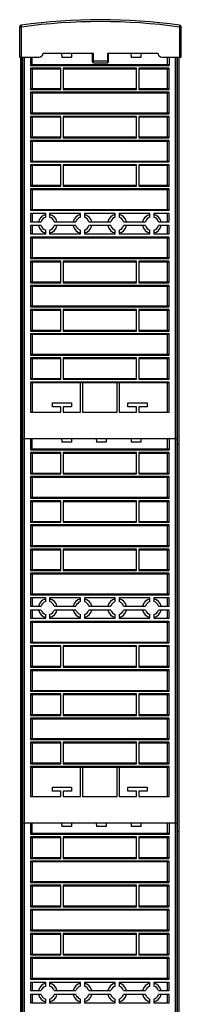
# Model space of a CAD drawing. Header units: millimetres. Extents: x 381 to 465, y 79 to 1097.
# Tile 2 of 2: x 381 to 465, y 588 to 1097. Entities that reach past the tile are written whole.
import ezdxf

# ---------------------------------------------------------------- set-up
doc = ezdxf.new("R2010")
doc.units = ezdxf.units.MM
doc.header["$LTSCALE"] = 76.950113
doc.layers.get('0').update_dxf_attribs({"linetype": 'CONTINUOUS'})

msp = doc.modelspace()

# ---------------------------------------------------------------- linework, layer by layer
at = {"color": 7}
for p, q in [((381.22, 1093.62), (381.22, 1078.07)), ((381.22, 1093.62), (382.22, 1093.62)), ((382.22, 1093.62), (382.09, 1094.61)), ((382.22, 1078.07), (382.22, 1093.62)), ((464.16, 1094.61), (464.02, 1093.62)), ((464.02, 1093.62), (464.02, 1078.07)), ((464.02, 1093.62), (465.02, 1093.62)), ((465.02, 1078.07), (465.02, 1093.62)), ((381.22, 1078.07), (391.32, 1078.07)), ((381.77, 276.07), (381.77, 1078.07)), ((382.47, 276.07), (382.47, 1078.07)), ((382.67, 1078.07), (382.67, 98.07)), ((383.67, 98.07), (383.67, 1078.07)), ((386.87, 1078.07), (386.87, 1073.74)), ((387.67, 1074.04), (387.67, 1078.07)), ((393.32, 1080.07), (419.42, 1080.07)), ((402.93, 1080.07), (403, 1077.76)), ((408.09, 1077.76), (403, 1077.76)), ((408.09, 1080.07), (408.09, 1077.76)), ((418.92, 1075.57), (418.92, 1080.07)), ((427.32, 1075.92), (418.92, 1075.92)), ((419.42, 1075.07), (419.42, 1080.07)), ((426.82, 1080.07), (426.82, 1075.07)), ((426.82, 1080.07), (452.92, 1080.07)), ((427.32, 1075.57), (427.32, 1080.07)), ((438.93, 1080.07), (439, 1077.76)), ((444.09, 1077.76), (439, 1077.76)), ((444.09, 1080.07), (444.09, 1077.76)), ((454.92, 1078.07), (465.02, 1078.07)), ((457.87, 1074.04), (457.87, 1078.07)), ((458.67, 1078.07), (458.67, 1073.74)), ((461.87, 1078.07), (461.87, 98.07)), ((462.87, 98.07), (462.87, 1078.07)), ((462.99, 276.07), (462.99, 1078.07)), ((463.69, 1078.07), (463.69, 276.07)), ((386.87, 1073.74), (458.67, 1073.74)), ((386.87, 1072.34), (386.87, 1061.24)), ((402.57, 1072.34), (386.87, 1072.34)), ((458.62, 1074.04), (386.93, 1074.04)), ((386.93, 1072.04), (402.57, 1072.04)), ((387.67, 1072.04), (387.67, 1061.54)), ((402.57, 1061.24), (402.57, 1072.34)), ((403.77, 1072.34), (403.77, 1061.24)), ((441.77, 1072.34), (403.77, 1072.34)), ((403.77, 1072.04), (441.77, 1072.04)), ((419.42, 1075.07), (426.82, 1075.07)), ((441.77, 1061.24), (441.77, 1072.34)), ((442.97, 1072.34), (442.97, 1061.24)), ((458.67, 1072.34), (442.97, 1072.34)), ((442.97, 1072.04), (458.62, 1072.04)), ((457.87, 1061.54), (457.87, 1072.04)), ((458.67, 1061.24), (458.67, 1072.34)), ((382.67, 1069.17), (382.47, 1069.17)), ((462.99, 1069.17), (462.87, 1069.17)), ((386.87, 1061.24), (402.57, 1061.24)), ((402.57, 1061.54), (386.93, 1061.54)), ((441.77, 1061.54), (403.77, 1061.54)), ((403.77, 1061.24), (441.77, 1061.24)), ((458.62, 1061.54), (442.97, 1061.54)), ((442.97, 1061.24), (458.67, 1061.24)), ((386.87, 1059.84), (386.87, 1048.74)), ((458.67, 1059.84), (386.87, 1059.84)), ((386.93, 1059.54), (458.62, 1059.54)), ((387.67, 1059.54), (387.67, 1049.04)), ((457.87, 1049.04), (457.87, 1059.54)), ((458.67, 1048.74), (458.67, 1059.84)), ((382.47, 1054.17), (382.67, 1054.17)), ((462.87, 1054.17), (462.99, 1054.17)), ((386.87, 1048.74), (458.67, 1048.74)), ((386.87, 1047.34), (386.87, 1036.24)), ((402.57, 1047.34), (386.87, 1047.34)), ((458.62, 1049.04), (386.93, 1049.04)), ((386.93, 1047.04), (402.57, 1047.04)), ((387.67, 1047.04), (387.67, 1036.54)), ((402.57, 1036.24), (402.57, 1047.34)), ((403.77, 1047.34), (403.77, 1036.24)), ((441.77, 1047.34), (403.77, 1047.34)), ((403.77, 1047.04), (441.77, 1047.04)), ((441.77, 1036.24), (441.77, 1047.34)), ((442.97, 1047.34), (442.97, 1036.24)), ((458.67, 1047.34), (442.97, 1047.34)), ((442.97, 1047.04), (458.62, 1047.04)), ((457.87, 1036.54), (457.87, 1047.04)), ((458.67, 1036.24), (458.67, 1047.34)), ((386.87, 1036.24), (402.57, 1036.24)), ((386.87, 1034.84), (386.87, 1023.74)), ((458.67, 1034.84), (386.87, 1034.84)), ((402.57, 1036.54), (386.93, 1036.54)), ((441.77, 1036.54), (403.77, 1036.54)), ((403.77, 1036.24), (441.77, 1036.24)), ((458.62, 1036.54), (442.97, 1036.54)), ((442.97, 1036.24), (458.67, 1036.24)), ((458.67, 1023.74), (458.67, 1034.84)), ((386.93, 1034.54), (458.62, 1034.54)), ((387.67, 1034.54), (387.67, 1024.04)), ((457.87, 1024.04), (457.87, 1034.54)), ((386.87, 1023.74), (458.67, 1023.74)), ((386.87, 1022.34), (386.87, 1011.24)), ((402.57, 1022.34), (386.87, 1022.34)), ((458.62, 1024.04), (386.93, 1024.04)), ((386.93, 1022.04), (402.57, 1022.04)), ((387.67, 1022.04), (387.67, 1011.54)), ((402.57, 1011.24), (402.57, 1022.34)), ((403.77, 1022.34), (403.77, 1011.24)), ((441.77, 1022.34), (403.77, 1022.34)), ((403.77, 1022.04), (441.77, 1022.04)), ((441.77, 1011.24), (441.77, 1022.34)), ((442.97, 1022.34), (442.97, 1011.24)), ((458.67, 1022.34), (442.97, 1022.34)), ((442.97, 1022.04), (458.62, 1022.04)), ((457.87, 1011.54), (457.87, 1022.04)), ((458.67, 1011.24), (458.67, 1022.34)), ((382.67, 1014.97), (382.47, 1014.97)), ((462.99, 1014.97), (462.87, 1014.97)), ((386.87, 1011.24), (402.57, 1011.24)), ((386.87, 1009.84), (386.87, 998.74)), ((458.67, 1009.84), (386.87, 1009.84)), ((402.57, 1011.54), (386.93, 1011.54)), ((386.93, 1009.54), (458.62, 1009.54)), ((387.67, 1009.54), (387.67, 999.04)), ((441.77, 1011.54), (403.77, 1011.54)), ((403.77, 1011.24), (441.77, 1011.24)), ((458.62, 1011.54), (442.97, 1011.54)), ((442.97, 1011.24), (458.67, 1011.24)), ((457.87, 999.04), (457.87, 1009.54)), ((458.67, 998.74), (458.67, 1009.84)), ((382.47, 999.97), (382.67, 999.97)), ((458.62, 999.04), (386.93, 999.04)), ((462.87, 999.97), (462.99, 999.97)), ((386.87, 998.74), (458.67, 998.74)), ((386.87, 997.04), (386.87, 992.79)), ((394.77, 997.04), (386.87, 997.04)), ((387.67, 997.04), (387.67, 992.79)), ((394.77, 995.15), (394.77, 997.04)), ((396.77, 997.04), (396.77, 995.15)), ((412.77, 997.04), (396.77, 997.04)), ((412.77, 995.15), (412.77, 997.04)), ((414.77, 997.04), (414.77, 995.15)), ((430.77, 997.04), (414.77, 997.04)), ((430.77, 995.15), (430.77, 997.04)), ((432.77, 997.04), (432.77, 995.15)), ((448.77, 997.04), (432.77, 997.04)), ((448.77, 995.15), (448.77, 997.04)), ((450.77, 997.04), (450.77, 995.15)), ((458.67, 997.04), (450.77, 997.04)), ((457.87, 992.79), (457.87, 997.04)), ((458.67, 992.79), (458.67, 997.04)), ((386.87, 992.79), (392.42, 992.79)), ((386.87, 990.79), (386.87, 986.54)), ((392.42, 990.79), (386.87, 990.79)), ((387.67, 990.79), (387.67, 986.54)), ((399.13, 992.79), (410.42, 992.79)), ((410.42, 990.79), (399.13, 990.79)), ((417.13, 992.79), (428.42, 992.79)), ((428.42, 990.79), (417.13, 990.79)), ((435.13, 992.79), (446.42, 992.79)), ((446.42, 990.79), (435.13, 990.79)), ((453.13, 992.79), (458.67, 992.79)), ((458.67, 990.79), (453.13, 990.79)), ((457.87, 986.54), (457.87, 990.79)), ((458.67, 986.54), (458.67, 990.79)), ((386.87, 986.54), (394.77, 986.54)), ((386.87, 984.84), (386.87, 973.74)), ((458.67, 984.84), (386.87, 984.84)), ((386.93, 984.54), (458.62, 984.54)), ((387.67, 984.54), (387.67, 974.04)), ((394.77, 986.54), (394.77, 988.44)), ((396.77, 988.44), (396.77, 986.54)), ((396.77, 986.54), (412.77, 986.54)), ((412.77, 986.54), (412.77, 988.44)), ((414.77, 988.44), (414.77, 986.54)), ((414.77, 986.54), (430.77, 986.54)), ((430.77, 986.54), (430.77, 988.44)), ((432.77, 988.44), (432.77, 986.54)), ((432.77, 986.54), (448.77, 986.54)), ((448.77, 986.54), (448.77, 988.44)), ((450.77, 988.44), (450.77, 986.54)), ((450.77, 986.54), (458.67, 986.54)), ((457.87, 974.04), (457.87, 984.54)), ((458.67, 973.74), (458.67, 984.84)), ((386.87, 973.74), (458.67, 973.74)), ((458.62, 974.04), (386.93, 974.04)), ((386.87, 972.34), (386.87, 961.24)), ((402.57, 972.34), (386.87, 972.34)), ((386.93, 972.04), (402.57, 972.04)), ((387.67, 972.04), (387.67, 961.54)), ((402.57, 961.24), (402.57, 972.34)), ((403.77, 972.34), (403.77, 961.24)), ((441.77, 972.34), (403.77, 972.34)), ((403.77, 972.04), (441.77, 972.04)), ((441.77, 961.24), (441.77, 972.34)), ((442.97, 972.34), (442.97, 961.24)), ((458.67, 972.34), (442.97, 972.34)), ((442.97, 972.04), (458.62, 972.04)), ((457.87, 961.54), (457.87, 972.04)), ((458.67, 961.24), (458.67, 972.34)), ((382.67, 960.77), (382.47, 960.77)), ((386.87, 961.24), (402.57, 961.24)), ((386.87, 959.84), (386.87, 948.74)), ((458.67, 959.84), (386.87, 959.84)), ((402.57, 961.54), (386.93, 961.54)), ((386.93, 959.54), (458.62, 959.54)), ((387.67, 959.54), (387.67, 949.04)), ((441.77, 961.54), (403.77, 961.54)), ((403.77, 961.24), (441.77, 961.24)), ((458.62, 961.54), (442.97, 961.54)), ((442.97, 961.24), (458.67, 961.24)), ((457.87, 949.04), (457.87, 959.54)), ((458.67, 948.74), (458.67, 959.84)), ((462.99, 960.77), (462.87, 960.77)), ((386.87, 948.74), (458.67, 948.74)), ((458.62, 949.04), (386.93, 949.04)), ((382.47, 945.77), (382.67, 945.77)), ((386.87, 947.34), (386.87, 936.24)), ((402.57, 947.34), (386.87, 947.34)), ((386.93, 947.04), (402.57, 947.04)), ((387.67, 947.04), (387.67, 936.54)), ((402.57, 936.24), (402.57, 947.34)), ((403.77, 947.34), (403.77, 936.24)), ((441.77, 947.34), (403.77, 947.34)), ((403.77, 947.04), (441.77, 947.04)), ((441.77, 936.24), (441.77, 947.34)), ((442.97, 947.34), (442.97, 936.24)), ((458.67, 947.34), (442.97, 947.34)), ((442.97, 947.04), (458.62, 947.04)), ((457.87, 936.54), (457.87, 947.04)), ((458.67, 936.24), (458.67, 947.34)), ((462.87, 945.77), (462.99, 945.77)), ((386.87, 936.24), (402.57, 936.24)), ((386.87, 934.84), (386.87, 923.74)), ((458.67, 934.84), (386.87, 934.84)), ((402.57, 936.54), (386.93, 936.54)), ((386.93, 934.54), (458.62, 934.54)), ((387.67, 934.54), (387.67, 924.04)), ((441.77, 936.54), (403.77, 936.54)), ((403.77, 936.24), (441.77, 936.24)), ((458.62, 936.54), (442.97, 936.54)), ((442.97, 936.24), (458.67, 936.24)), ((457.87, 924.04), (457.87, 934.54)), ((458.67, 923.74), (458.67, 934.84)), ((386.87, 923.74), (458.67, 923.74)), ((458.62, 924.04), (386.93, 924.04)), ((386.87, 922.34), (386.87, 911.24)), ((402.57, 922.34), (386.87, 922.34)), ((386.93, 922.04), (402.57, 922.04)), ((387.67, 922.04), (387.67, 911.54)), ((402.57, 911.24), (402.57, 922.34)), ((403.77, 922.34), (403.77, 911.24)), ((441.77, 922.34), (403.77, 922.34)), ((403.77, 922.04), (441.77, 922.04)), ((441.77, 911.24), (441.77, 922.34)), ((442.97, 922.34), (442.97, 911.24)), ((458.67, 922.34), (442.97, 922.34)), ((442.97, 922.04), (458.62, 922.04)), ((457.87, 911.54), (457.87, 922.04)), ((458.67, 911.24), (458.67, 922.34)), ((386.87, 911.24), (402.57, 911.24)), ((386.87, 909.84), (386.87, 894.29)), ((458.67, 909.84), (386.87, 909.84)), ((402.57, 911.54), (386.93, 911.54)), ((386.93, 909.54), (458.62, 909.54)), ((387.67, 909.54), (387.67, 894.29)), ((441.77, 911.54), (403.77, 911.54)), ((403.77, 911.24), (441.77, 911.24)), ((412.77, 894.29), (412.77, 909.54)), ((413.77, 909.54), (413.77, 894.29)), ((431.77, 894.29), (431.77, 909.54)), ((432.77, 909.54), (432.77, 894.29)), ((458.62, 911.54), (442.97, 911.54)), ((442.97, 911.24), (458.67, 911.24)), ((457.87, 894.29), (457.87, 909.54)), ((458.67, 894.29), (458.67, 909.84)), ((382.67, 907.27), (382.47, 907.27)), ((462.99, 907.27), (462.87, 907.27)), ((398.17, 897.04), (398.17, 899.04)), ((398.17, 899.04), (408.17, 899.04)), ((408.17, 899.04), (408.17, 897.04)), ((437.37, 897.04), (437.37, 899.04)), ((437.37, 899.04), (447.37, 899.04)), ((447.37, 899.04), (447.37, 897.04)), ((382.47, 892.27), (382.67, 892.27)), ((386.87, 894.29), (402.57, 894.29)), ((402.57, 897.04), (398.17, 897.04)), ((402.57, 894.29), (402.57, 897.04)), ((403.77, 897.04), (403.77, 894.29)), ((408.17, 897.04), (403.77, 897.04)), ((403.77, 894.29), (412.77, 894.29)), ((413.77, 894.29), (431.77, 894.29)), ((432.77, 894.29), (441.77, 894.29)), ((441.77, 897.04), (437.37, 897.04)), ((441.77, 894.29), (441.77, 897.04)), ((442.97, 897.04), (442.97, 894.29)), ((447.37, 897.04), (442.97, 897.04)), ((442.97, 894.29), (458.67, 894.29)), ((462.87, 892.27), (462.99, 892.27)), ((382.67, 877.57), (381.77, 877.57)), ((382.67, 880.59), (462.87, 880.59)), ((386.87, 880.59), (386.87, 874.74)), ((387.67, 875.04), (387.67, 880.59)), ((402.94, 880.59), (403, 878.76)), ((408.09, 878.76), (403, 878.76)), ((408.09, 880.59), (408.09, 878.76)), ((420.94, 880.59), (421, 878.76)), ((426.09, 878.76), (421, 878.76)), ((426.09, 880.59), (426.09, 878.76)), ((438.94, 880.59), (439, 878.76)), ((444.09, 878.76), (439, 878.76)), ((444.09, 880.59), (444.09, 878.76)), ((457.87, 875.04), (457.87, 880.59)), ((458.67, 880.59), (458.67, 874.74)), ((463.69, 877.57), (462.87, 877.57)), ((386.87, 874.74), (458.67, 874.74)), ((386.87, 873.34), (386.87, 862.24)), ((402.57, 873.34), (386.87, 873.34)), ((458.62, 875.04), (386.93, 875.04)), ((386.93, 873.04), (402.57, 873.04)), ((387.67, 873.04), (387.67, 862.54)), ((402.57, 862.24), (402.57, 873.34)), ((403.77, 873.34), (403.77, 862.24)), ((441.77, 873.34), (403.77, 873.34)), ((403.77, 873.04), (441.77, 873.04)), ((441.77, 862.24), (441.77, 873.34)), ((442.97, 873.34), (442.97, 862.24)), ((458.67, 873.34), (442.97, 873.34)), ((442.97, 873.04), (458.62, 873.04)), ((457.87, 862.54), (457.87, 873.04)), ((458.67, 862.24), (458.67, 873.34)), ((382.67, 868.67), (382.47, 868.67)), ((462.99, 868.67), (462.87, 868.67)), ((386.87, 862.24), (402.57, 862.24)), ((402.57, 862.54), (386.93, 862.54)), ((441.77, 862.54), (403.77, 862.54)), ((403.77, 862.24), (441.77, 862.24)), ((458.62, 862.54), (442.97, 862.54)), ((442.97, 862.24), (458.67, 862.24)), ((386.87, 860.84), (386.87, 849.74)), ((458.67, 860.84), (386.87, 860.84)), ((386.93, 860.54), (458.62, 860.54)), ((387.67, 860.54), (387.67, 850.04)), ((457.87, 850.04), (457.87, 860.54)), ((458.67, 849.74), (458.67, 860.84)), ((382.47, 853.67), (382.67, 853.67)), ((462.87, 853.67), (462.99, 853.67)), ((386.87, 849.74), (458.67, 849.74)), ((386.87, 848.34), (386.87, 837.24)), ((402.57, 848.34), (386.87, 848.34)), ((458.62, 850.04), (386.93, 850.04)), ((386.93, 848.04), (402.57, 848.04)), ((387.67, 848.04), (387.67, 837.54)), ((402.57, 837.24), (402.57, 848.34)), ((403.77, 848.34), (403.77, 837.24)), ((441.77, 848.34), (403.77, 848.34)), ((403.77, 848.04), (441.77, 848.04)), ((441.77, 837.24), (441.77, 848.34)), ((442.97, 848.34), (442.97, 837.24)), ((458.67, 848.34), (442.97, 848.34)), ((442.97, 848.04), (458.62, 848.04)), ((457.87, 837.54), (457.87, 848.04)), ((458.67, 837.24), (458.67, 848.34)), ((386.87, 837.24), (402.57, 837.24)), ((402.57, 837.54), (386.93, 837.54)), ((441.77, 837.54), (403.77, 837.54)), ((403.77, 837.24), (441.77, 837.24)), ((458.62, 837.54), (442.97, 837.54)), ((442.97, 837.24), (458.67, 837.24)), ((386.87, 835.84), (386.87, 824.74)), ((458.67, 835.84), (386.87, 835.84)), ((386.93, 835.54), (458.62, 835.54)), ((387.67, 835.54), (387.67, 825.04)), ((457.87, 825.04), (457.87, 835.54)), ((458.67, 824.74), (458.67, 835.84)), ((386.87, 824.74), (458.67, 824.74)), ((386.87, 823.34), (386.87, 812.24)), ((402.57, 823.34), (386.87, 823.34)), ((458.62, 825.04), (386.93, 825.04)), ((386.93, 823.04), (402.57, 823.04)), ((387.67, 823.04), (387.67, 812.54)), ((402.57, 812.24), (402.57, 823.34)), ((403.77, 823.34), (403.77, 812.24)), ((441.77, 823.34), (403.77, 823.34)), ((403.77, 823.04), (441.77, 823.04)), ((441.77, 812.24), (441.77, 823.34)), ((442.97, 823.34), (442.97, 812.24)), ((458.67, 823.34), (442.97, 823.34)), ((442.97, 823.04), (458.62, 823.04)), ((457.87, 812.54), (457.87, 823.04)), ((458.67, 812.24), (458.67, 823.34)), ((382.67, 814.47), (382.47, 814.47)), ((386.87, 812.24), (402.57, 812.24)), ((386.87, 810.84), (386.87, 799.74)), ((458.67, 810.84), (386.87, 810.84)), ((402.57, 812.54), (386.93, 812.54)), ((386.93, 810.54), (458.62, 810.54)), ((387.67, 810.54), (387.67, 800.04)), ((441.77, 812.54), (403.77, 812.54)), ((403.77, 812.24), (441.77, 812.24)), ((458.62, 812.54), (442.97, 812.54)), ((442.97, 812.24), (458.67, 812.24)), ((457.87, 800.04), (457.87, 810.54)), ((458.67, 799.74), (458.67, 810.84)), ((462.99, 814.47), (462.87, 814.47)), ((382.47, 799.47), (382.67, 799.47)), ((386.87, 799.74), (458.67, 799.74)), ((386.87, 798.04), (386.87, 793.79)), ((394.77, 798.04), (386.87, 798.04)), ((458.62, 800.04), (386.93, 800.04)), ((387.67, 798.04), (387.67, 793.79)), ((394.77, 796.15), (394.77, 798.04)), ((396.77, 798.04), (396.77, 796.15)), ((412.77, 798.04), (396.77, 798.04)), ((412.77, 796.15), (412.77, 798.04)), ((414.77, 798.04), (414.77, 796.15)), ((430.77, 798.04), (414.77, 798.04)), ((430.77, 796.15), (430.77, 798.04)), ((432.77, 798.04), (432.77, 796.15)), ((448.77, 798.04), (432.77, 798.04)), ((448.77, 796.15), (448.77, 798.04)), ((450.77, 798.04), (450.77, 796.15)), ((458.67, 798.04), (450.77, 798.04)), ((457.87, 793.79), (457.87, 798.04)), ((458.67, 793.79), (458.67, 798.04)), ((462.87, 799.47), (462.99, 799.47)), ((386.87, 793.79), (392.42, 793.79)), ((386.87, 791.79), (386.87, 787.54)), ((392.42, 791.79), (386.87, 791.79)), ((387.67, 791.79), (387.67, 787.54)), ((399.13, 793.79), (410.42, 793.79)), ((410.42, 791.79), (399.13, 791.79)), ((417.13, 793.79), (428.42, 793.79)), ((428.42, 791.79), (417.13, 791.79)), ((435.13, 793.79), (446.42, 793.79)), ((446.42, 791.79), (435.13, 791.79)), ((453.13, 793.79), (458.67, 793.79)), ((458.67, 791.79), (453.13, 791.79)), ((457.87, 787.54), (457.87, 791.79)), ((458.67, 787.54), (458.67, 791.79)), ((386.87, 787.54), (394.77, 787.54)), ((386.87, 785.84), (386.87, 774.74)), ((458.67, 785.84), (386.87, 785.84)), ((386.93, 785.54), (458.62, 785.54)), ((387.67, 785.54), (387.67, 775.04)), ((394.77, 787.54), (394.77, 789.44)), ((396.77, 789.44), (396.77, 787.54)), ((396.77, 787.54), (412.77, 787.54)), ((412.77, 787.54), (412.77, 789.44)), ((414.77, 789.44), (414.77, 787.54)), ((414.77, 787.54), (430.77, 787.54)), ((430.77, 787.54), (430.77, 789.44)), ((432.77, 789.44), (432.77, 787.54)), ((432.77, 787.54), (448.77, 787.54)), ((448.77, 787.54), (448.77, 789.44)), ((450.77, 789.44), (450.77, 787.54)), ((450.77, 787.54), (458.67, 787.54)), ((457.87, 775.04), (457.87, 785.54)), ((458.67, 774.74), (458.67, 785.84)), ((458.62, 775.04), (386.93, 775.04)), ((386.87, 774.74), (458.67, 774.74)), ((386.87, 773.34), (386.87, 762.24)), ((402.57, 773.34), (386.87, 773.34)), ((386.93, 773.04), (402.57, 773.04)), ((387.67, 773.04), (387.67, 762.54)), ((402.57, 762.24), (402.57, 773.34)), ((403.77, 773.34), (403.77, 762.24)), ((441.77, 773.34), (403.77, 773.34)), ((403.77, 773.04), (441.77, 773.04)), ((441.77, 762.24), (441.77, 773.34)), ((442.97, 773.34), (442.97, 762.24)), ((458.67, 773.34), (442.97, 773.34)), ((442.97, 773.04), (458.62, 773.04)), ((457.87, 762.54), (457.87, 773.04)), ((458.67, 762.24), (458.67, 773.34)), ((382.67, 760.27), (382.47, 760.27)), ((386.87, 762.24), (402.57, 762.24)), ((386.87, 760.84), (386.87, 749.74)), ((458.67, 760.84), (386.87, 760.84)), ((402.57, 762.54), (386.93, 762.54)), ((386.93, 760.54), (458.62, 760.54)), ((387.67, 760.54), (387.67, 750.04)), ((441.77, 762.54), (403.77, 762.54)), ((403.77, 762.24), (441.77, 762.24)), ((458.62, 762.54), (442.97, 762.54)), ((442.97, 762.24), (458.67, 762.24)), ((457.87, 750.04), (457.87, 760.54)), ((458.67, 749.74), (458.67, 760.84)), ((462.99, 760.27), (462.87, 760.27)), ((386.87, 749.74), (458.67, 749.74)), ((458.62, 750.04), (386.93, 750.04)), ((382.47, 745.27), (382.67, 745.27)), ((386.87, 748.34), (386.87, 737.24)), ((402.57, 748.34), (386.87, 748.34)), ((386.93, 748.04), (402.57, 748.04)), ((387.67, 748.04), (387.67, 737.54)), ((402.57, 737.24), (402.57, 748.34)), ((403.77, 748.34), (403.77, 737.24)), ((441.77, 748.34), (403.77, 748.34)), ((403.77, 748.04), (441.77, 748.04)), ((441.77, 737.24), (441.77, 748.34)), ((442.97, 748.34), (442.97, 737.24)), ((458.67, 748.34), (442.97, 748.34)), ((442.97, 748.04), (458.62, 748.04)), ((457.87, 737.54), (457.87, 748.04)), ((458.67, 737.24), (458.67, 748.34)), ((462.87, 745.27), (462.99, 745.27)), ((386.87, 737.24), (402.57, 737.24)), ((386.87, 735.84), (386.87, 724.74)), ((458.67, 735.84), (386.87, 735.84)), ((402.57, 737.54), (386.93, 737.54)), ((386.93, 735.54), (458.62, 735.54)), ((387.67, 735.54), (387.67, 725.04)), ((441.77, 737.54), (403.77, 737.54)), ((403.77, 737.24), (441.77, 737.24)), ((458.62, 737.54), (442.97, 737.54)), ((442.97, 737.24), (458.67, 737.24)), ((457.87, 725.04), (457.87, 735.54)), ((458.67, 724.74), (458.67, 735.84)), ((386.87, 724.74), (458.67, 724.74)), ((458.62, 725.04), (386.93, 725.04)), ((386.87, 723.34), (386.87, 712.24)), ((402.57, 723.34), (386.87, 723.34)), ((386.93, 723.04), (402.57, 723.04)), ((387.67, 723.04), (387.67, 712.54)), ((402.57, 712.24), (402.57, 723.34)), ((403.77, 723.34), (403.77, 712.24)), ((441.77, 723.34), (403.77, 723.34)), ((403.77, 723.04), (441.77, 723.04)), ((441.77, 712.24), (441.77, 723.34)), ((442.97, 723.34), (442.97, 712.24)), ((458.67, 723.34), (442.97, 723.34)), ((442.97, 723.04), (458.62, 723.04)), ((457.87, 712.54), (457.87, 723.04)), ((458.67, 712.24), (458.67, 723.34)), ((386.87, 712.24), (402.57, 712.24)), ((386.87, 710.84), (386.87, 695.29)), ((458.67, 710.84), (386.87, 710.84)), ((402.57, 712.54), (386.93, 712.54)), ((386.93, 710.54), (458.62, 710.54)), ((387.67, 710.54), (387.67, 695.29)), ((441.77, 712.54), (403.77, 712.54)), ((403.77, 712.24), (441.77, 712.24)), ((412.77, 695.29), (412.77, 710.54)), ((413.77, 710.54), (413.77, 695.29)), ((431.77, 695.29), (431.77, 710.54)), ((432.77, 710.54), (432.77, 695.29)), ((458.62, 712.54), (442.97, 712.54)), ((442.97, 712.24), (458.67, 712.24)), ((457.87, 695.29), (457.87, 710.54)), ((458.67, 695.29), (458.67, 710.84)), ((382.67, 706.77), (382.47, 706.77)), ((462.99, 706.77), (462.87, 706.77)), ((398.17, 698.04), (398.17, 700.04)), ((398.17, 700.04), (408.17, 700.04)), ((408.17, 700.04), (408.17, 698.04)), ((437.37, 698.04), (437.37, 700.04)), ((437.37, 700.04), (447.37, 700.04)), ((447.37, 700.04), (447.37, 698.04)), ((386.87, 695.29), (402.57, 695.29)), ((402.57, 698.04), (398.17, 698.04)), ((402.57, 695.29), (402.57, 698.04)), ((403.77, 698.04), (403.77, 695.29)), ((408.17, 698.04), (403.77, 698.04)), ((403.77, 695.29), (412.77, 695.29)), ((413.77, 695.29), (431.77, 695.29)), ((432.77, 695.29), (441.77, 695.29)), ((441.77, 698.04), (437.37, 698.04)), ((441.77, 695.29), (441.77, 698.04)), ((442.97, 698.04), (442.97, 695.29)), ((447.37, 698.04), (442.97, 698.04)), ((442.97, 695.29), (458.67, 695.29)), ((382.47, 691.77), (382.67, 691.77)), ((462.87, 691.77), (462.99, 691.77)), ((382.67, 681.59), (462.87, 681.59)), ((386.87, 681.59), (386.87, 675.74)), ((387.67, 676.04), (387.67, 681.59)), ((402.94, 681.59), (403, 679.76)), ((408.09, 679.76), (403, 679.76)), ((408.09, 681.59), (408.09, 679.76)), ((420.94, 681.59), (421, 679.76)), ((426.09, 679.76), (421, 679.76)), ((426.09, 681.59), (426.09, 679.76)), ((438.94, 681.59), (439, 679.76)), ((444.09, 679.76), (439, 679.76)), ((444.09, 681.59), (444.09, 679.76)), ((457.87, 676.04), (457.87, 681.59)), ((458.67, 681.59), (458.67, 675.74)), ((382.67, 677.07), (381.77, 677.07)), ((386.87, 675.74), (458.67, 675.74)), ((386.87, 674.34), (386.87, 663.24)), ((402.57, 674.34), (386.87, 674.34)), ((458.62, 676.04), (386.93, 676.04)), ((386.93, 674.04), (402.57, 674.04)), ((387.67, 674.04), (387.67, 663.54)), ((402.57, 663.24), (402.57, 674.34)), ((403.77, 674.34), (403.77, 663.24)), ((441.77, 674.34), (403.77, 674.34)), ((403.77, 674.04), (441.77, 674.04)), ((441.77, 663.24), (441.77, 674.34)), ((442.97, 674.34), (442.97, 663.24)), ((458.67, 674.34), (442.97, 674.34)), ((442.97, 674.04), (458.62, 674.04)), ((457.87, 663.54), (457.87, 674.04)), ((458.67, 663.24), (458.67, 674.34)), ((463.69, 677.07), (462.87, 677.07)), ((382.67, 668.17), (382.47, 668.17)), ((462.99, 668.17), (462.87, 668.17)), ((386.87, 663.24), (402.57, 663.24)), ((402.57, 663.54), (386.93, 663.54)), ((441.77, 663.54), (403.77, 663.54)), ((403.77, 663.24), (441.77, 663.24)), ((458.62, 663.54), (442.97, 663.54)), ((442.97, 663.24), (458.67, 663.24)), ((386.87, 661.84), (386.87, 650.74)), ((458.67, 661.84), (386.87, 661.84)), ((386.93, 661.54), (458.62, 661.54)), ((387.67, 661.54), (387.67, 651.04)), ((457.87, 651.04), (457.87, 661.54)), ((458.67, 650.74), (458.67, 661.84)), ((382.47, 653.17), (382.67, 653.17)), ((462.87, 653.17), (462.99, 653.17)), ((386.87, 650.74), (458.67, 650.74)), ((386.87, 649.34), (386.87, 638.24)), ((402.57, 649.34), (386.87, 649.34)), ((458.62, 651.04), (386.93, 651.04)), ((386.93, 649.04), (402.57, 649.04)), ((387.67, 649.04), (387.67, 638.54)), ((402.57, 638.24), (402.57, 649.34)), ((403.77, 649.34), (403.77, 638.24)), ((441.77, 649.34), (403.77, 649.34)), ((403.77, 649.04), (441.77, 649.04)), ((441.77, 638.24), (441.77, 649.34)), ((442.97, 649.34), (442.97, 638.24)), ((458.67, 649.34), (442.97, 649.34)), ((442.97, 649.04), (458.62, 649.04)), ((457.87, 638.54), (457.87, 649.04)), ((458.67, 638.24), (458.67, 649.34)), ((386.87, 638.24), (402.57, 638.24)), ((402.57, 638.54), (386.93, 638.54)), ((441.77, 638.54), (403.77, 638.54)), ((403.77, 638.24), (441.77, 638.24)), ((458.62, 638.54), (442.97, 638.54)), ((442.97, 638.24), (458.67, 638.24)), ((386.87, 636.84), (386.87, 625.74)), ((458.67, 636.84), (386.87, 636.84)), ((386.93, 636.54), (458.62, 636.54)), ((387.67, 636.54), (387.67, 626.04)), ((457.87, 626.04), (457.87, 636.54)), ((458.67, 625.74), (458.67, 636.84)), ((386.87, 625.74), (458.67, 625.74)), ((386.87, 624.34), (386.87, 613.24)), ((402.57, 624.34), (386.87, 624.34)), ((458.62, 626.04), (386.93, 626.04)), ((386.93, 624.04), (402.57, 624.04)), ((387.67, 624.04), (387.67, 613.54)), ((402.57, 613.24), (402.57, 624.34)), ((403.77, 624.34), (403.77, 613.24)), ((441.77, 624.34), (403.77, 624.34)), ((403.77, 624.04), (441.77, 624.04)), ((441.77, 613.24), (441.77, 624.34)), ((442.97, 624.34), (442.97, 613.24)), ((458.67, 624.34), (442.97, 624.34)), ((442.97, 624.04), (458.62, 624.04)), ((457.87, 613.54), (457.87, 624.04)), ((458.67, 613.24), (458.67, 624.34)), ((382.67, 613.97), (382.47, 613.97)), ((386.87, 613.24), (402.57, 613.24)), ((386.87, 611.84), (386.87, 600.74)), ((458.67, 611.84), (386.87, 611.84)), ((402.57, 613.54), (386.93, 613.54)), ((441.77, 613.54), (403.77, 613.54)), ((403.77, 613.24), (441.77, 613.24)), ((458.62, 613.54), (442.97, 613.54)), ((442.97, 613.24), (458.67, 613.24)), ((458.67, 600.74), (458.67, 611.84)), ((462.99, 613.97), (462.87, 613.97)), ((386.93, 611.54), (458.62, 611.54)), ((387.67, 611.54), (387.67, 601.04)), ((457.87, 601.04), (457.87, 611.54)), ((382.47, 598.97), (382.67, 598.97)), ((386.87, 600.74), (458.67, 600.74)), ((386.87, 599.04), (386.87, 594.79)), ((394.77, 599.04), (386.87, 599.04)), ((458.62, 601.04), (386.93, 601.04)), ((387.67, 599.04), (387.67, 594.79)), ((394.77, 597.15), (394.77, 599.04)), ((396.77, 599.04), (396.77, 597.15)), ((412.77, 599.04), (396.77, 599.04)), ((412.77, 597.15), (412.77, 599.04)), ((414.77, 599.04), (414.77, 597.15)), ((430.77, 599.04), (414.77, 599.04)), ((430.77, 597.15), (430.77, 599.04)), ((432.77, 599.04), (432.77, 597.15)), ((448.77, 599.04), (432.77, 599.04)), ((448.77, 597.15), (448.77, 599.04)), ((450.77, 599.04), (450.77, 597.15)), ((458.67, 599.04), (450.77, 599.04)), ((457.87, 594.79), (457.87, 599.04)), ((458.67, 594.79), (458.67, 599.04)), ((462.87, 598.97), (462.99, 598.97)), ((386.87, 594.79), (392.42, 594.79)), ((386.87, 592.79), (386.87, 588.54)), ((392.42, 592.79), (386.87, 592.79)), ((387.67, 592.79), (387.67, 588.54)), ((399.13, 594.79), (410.42, 594.79)), ((410.42, 592.79), (399.13, 592.79)), ((417.13, 594.79), (428.42, 594.79)), ((428.42, 592.79), (417.13, 592.79)), ((435.13, 594.79), (446.42, 594.79)), ((446.42, 592.79), (435.13, 592.79)), ((453.13, 594.79), (458.67, 594.79)), ((458.67, 592.79), (453.13, 592.79)), ((457.87, 588.54), (457.87, 592.79)), ((458.67, 588.54), (458.67, 592.79)), ((386.87, 588.54), (394.77, 588.54)), ((394.77, 588.54), (394.77, 590.44)), ((396.77, 590.44), (396.77, 588.54)), ((396.77, 588.54), (412.77, 588.54)), ((412.77, 588.54), (412.77, 590.44)), ((414.77, 590.44), (414.77, 588.54)), ((414.77, 588.54), (430.77, 588.54)), ((430.77, 588.54), (430.77, 590.44)), ((432.77, 590.44), (432.77, 588.54)), ((432.77, 588.54), (448.77, 588.54)), ((448.77, 588.54), (448.77, 590.44)), ((450.77, 590.44), (450.77, 588.54)), ((450.77, 588.54), (458.67, 588.54))]:
    msp.add_line(p, q, dxfattribs=at)
for centre, radius, start, end in [((423.12, 794.4), 303, 82.2165, 97.7835), ((423.12, 794.4), 302, 82.2165, 97.7835), ((419.22, 1096.98), 0.4, 18.3724, 90.7385), ((427.02, 1096.98), 0.4, 89.2614, 143.3584), ((382.22, 1093.62), 1, 97.7835, 180), ((464.02, 1093.62), 1, 0, 82.2165), ((391.32, 1080.07), 2, 270, 360), ((419.42, 1075.57), 0.5, 180, 270), ((426.82, 1075.57), 0.5, 270, 360), ((454.92, 1080.07), 2, 180, 270), ((395.77, 991.79), 4.9, 101.7757, 168.2243), ((395.77, 991.79), 3.5, 106.6015, 163.3985), ((395.77, 991.79), 4.9, 11.7757, 78.2243), ((395.77, 991.79), 3.5, 16.6015, 73.3984), ((413.77, 991.79), 4.9, 101.7757, 168.2243), ((413.77, 991.79), 3.5, 106.6015, 163.3985), ((413.77, 991.79), 4.9, 11.7757, 78.2243), ((413.77, 991.79), 3.5, 16.6015, 73.3985), ((431.77, 991.79), 4.9, 101.7757, 168.2243), ((431.77, 991.79), 3.5, 106.6015, 163.3985), ((431.77, 991.79), 4.9, 11.7757, 78.2243), ((431.77, 991.79), 3.5, 16.6015, 73.3985), ((449.77, 991.79), 4.9, 101.7757, 168.2243), ((449.77, 991.79), 3.5, 106.6015, 163.3985), ((449.77, 991.79), 4.9, 11.7757, 78.2243), ((449.77, 991.79), 3.5, 16.6015, 73.3985), ((395.77, 991.79), 4.9, 191.7757, 258.2243), ((395.77, 991.79), 3.5, 196.6015, 253.3985), ((395.77, 991.79), 4.9, 281.7757, 348.2243), ((395.77, 991.79), 3.5, 286.6015, 343.3985), ((413.77, 991.79), 4.9, 191.7757, 258.2243), ((413.77, 991.79), 3.5, 196.6015, 253.3985), ((413.77, 991.79), 4.9, 281.7757, 348.2243), ((413.77, 991.79), 3.5, 286.6015, 343.3985), ((431.77, 991.79), 4.9, 191.7757, 258.2243), ((431.77, 991.79), 3.5, 196.6015, 253.3985), ((431.77, 991.79), 4.9, 281.7757, 348.2243), ((431.77, 991.79), 3.5, 286.6015, 343.3985), ((449.77, 991.79), 4.9, 191.7757, 258.2243), ((449.77, 991.79), 3.5, 196.6015, 253.3985), ((449.77, 991.79), 4.9, 281.7757, 348.2243), ((449.77, 991.79), 3.5, 286.6015, 343.3985), ((395.77, 792.79), 4.9, 101.7757, 168.2243), ((395.77, 792.79), 3.5, 106.6015, 163.3985), ((395.77, 792.79), 4.9, 11.7757, 78.2243), ((395.77, 792.79), 3.5, 16.6015, 73.3984), ((413.77, 792.79), 4.9, 101.7757, 168.2243), ((413.77, 792.79), 3.5, 106.6015, 163.3985), ((413.77, 792.79), 4.9, 11.7757, 78.2243), ((413.77, 792.79), 3.5, 16.6015, 73.3985), ((431.77, 792.79), 4.9, 101.7757, 168.2243), ((431.77, 792.79), 3.5, 106.6015, 163.3985), ((431.77, 792.79), 4.9, 11.7757, 78.2243), ((431.77, 792.79), 3.5, 16.6015, 73.3985), ((449.77, 792.79), 4.9, 101.7757, 168.2243), ((449.77, 792.79), 3.5, 106.6015, 163.3985), ((449.77, 792.79), 4.9, 11.7757, 78.2243), ((449.77, 792.79), 3.5, 16.6015, 73.3985), ((395.77, 792.79), 4.9, 191.7757, 258.2243), ((395.77, 792.79), 3.5, 196.6015, 253.3985), ((395.77, 792.79), 4.9, 281.7757, 348.2243), ((395.77, 792.79), 3.5, 286.6015, 343.3985), ((413.77, 792.79), 4.9, 191.7757, 258.2243), ((413.77, 792.79), 3.5, 196.6015, 253.3985), ((413.77, 792.79), 4.9, 281.7757, 348.2243), ((413.77, 792.79), 3.5, 286.6015, 343.3985), ((431.77, 792.79), 4.9, 191.7757, 258.2243), ((431.77, 792.79), 3.5, 196.6015, 253.3985), ((431.77, 792.79), 4.9, 281.7757, 348.2243), ((431.77, 792.79), 3.5, 286.6015, 343.3985), ((449.77, 792.79), 4.9, 191.7757, 258.2243), ((449.77, 792.79), 3.5, 196.6015, 253.3985), ((449.77, 792.79), 4.9, 281.7757, 348.2243), ((449.77, 792.79), 3.5, 286.6015, 343.3985), ((395.77, 593.79), 4.9, 101.7757, 168.2243), ((395.77, 593.79), 3.5, 106.6015, 163.3985), ((395.77, 593.79), 4.9, 11.7757, 78.2243), ((395.77, 593.79), 3.5, 16.6015, 73.3984), ((413.77, 593.79), 4.9, 101.7757, 168.2243), ((413.77, 593.79), 3.5, 106.6015, 163.3985), ((413.77, 593.79), 4.9, 11.7757, 78.2243), ((413.77, 593.79), 3.5, 16.6015, 73.3985), ((431.77, 593.79), 4.9, 101.7757, 168.2243), ((431.77, 593.79), 3.5, 106.6015, 163.3985), ((431.77, 593.79), 4.9, 11.7757, 78.2243), ((431.77, 593.79), 3.5, 16.6015, 73.3985), ((449.77, 593.79), 4.9, 101.7757, 168.2243), ((449.77, 593.79), 3.5, 106.6015, 163.3985), ((449.77, 593.79), 4.9, 11.7757, 78.2243), ((449.77, 593.79), 3.5, 16.6015, 73.3985), ((395.77, 593.79), 4.9, 191.7757, 258.2243), ((395.77, 593.79), 3.5, 196.6015, 253.3985), ((395.77, 593.79), 4.9, 281.7757, 348.2243), ((395.77, 593.79), 3.5, 286.6015, 343.3985), ((413.77, 593.79), 4.9, 191.7757, 258.2243), ((413.77, 593.79), 3.5, 196.6015, 253.3985), ((413.77, 593.79), 4.9, 281.7757, 348.2243), ((413.77, 593.79), 3.5, 286.6015, 343.3985), ((431.77, 593.79), 4.9, 191.7757, 258.2243), ((431.77, 593.79), 3.5, 196.6015, 253.3985), ((431.77, 593.79), 4.9, 281.7757, 348.2243), ((431.77, 593.79), 3.5, 286.6015, 343.3985), ((449.77, 593.79), 4.9, 191.7757, 258.2243), ((449.77, 593.79), 3.5, 196.6015, 253.3985), ((449.77, 593.79), 4.9, 281.7757, 348.2243), ((449.77, 593.79), 3.5, 286.6015, 343.3985)]:
    msp.add_arc(centre, radius, start, end, dxfattribs=at)
for centre, start_param, end_param in [((386.93, 1073.74), 0, 1.570796), ((386.93, 1072.34), -4.712389, -3.141593), ((458.62, 1073.74), -1.570796, 0), ((458.62, 1072.34), -3.141593, -1.570796), ((386.93, 1061.24), 0, 1.570796), ((458.62, 1061.24), -1.570796, 0), ((386.93, 1059.84), -4.712389, -3.141593), ((458.62, 1059.84), -3.141593, -1.570796), ((386.93, 1048.74), 0, 1.570796), ((386.93, 1047.34), -4.712389, -3.141593), ((458.62, 1048.74), -1.570796, 0), ((458.62, 1047.34), -3.141593, -1.570796), ((386.93, 1036.24), 0, 1.570796), ((386.93, 1034.84), -4.712389, -3.141593), ((458.62, 1036.24), -1.570796, 0), ((458.62, 1034.84), -3.141593, -1.570796), ((386.93, 1023.74), 0, 1.570796), ((386.93, 1022.34), -4.712389, -3.141593), ((458.62, 1023.74), -1.570796, 0), ((458.62, 1022.34), -3.141593, -1.570796), ((386.93, 1011.24), 0, 1.570796), ((386.93, 1009.84), -4.712389, -3.141593), ((458.62, 1011.24), -1.570796, 0), ((458.62, 1009.84), -3.141593, -1.570796), ((386.93, 998.74), 0, 1.570796), ((458.62, 998.74), -1.570796, 0), ((386.93, 984.84), -4.712389, -3.141593), ((458.62, 984.84), -3.141593, -1.570796), ((386.93, 973.74), 0, 1.570796), ((458.62, 973.74), -1.570796, 0), ((386.93, 972.34), 1.570796, 3.141593), ((458.62, 972.34), -3.141593, -1.570796), ((386.93, 961.24), 0, 1.570796), ((386.93, 959.84), 1.570796, 3.141593), ((458.62, 961.24), -1.570796, 0), ((458.62, 959.84), -3.141593, -1.570796), ((386.93, 948.74), 0, 1.570796), ((458.62, 948.74), -1.570796, 0), ((386.93, 947.34), -4.712389, -3.141593), ((458.62, 947.34), -3.141593, -1.570796), ((386.93, 936.24), 0, 1.570796), ((386.93, 934.84), -4.712389, -3.141593), ((458.62, 936.24), -1.570796, 0), ((458.62, 934.84), -3.141593, -1.570796), ((386.93, 923.74), 0, 1.570796), ((458.62, 923.74), -1.570796, 0), ((386.93, 922.34), -4.712389, -3.141593), ((458.62, 922.34), -3.141593, -1.570796), ((386.93, 911.24), 0, 1.570796), ((386.93, 909.84), -4.712389, -3.141593), ((458.62, 911.24), -1.570796, 0), ((458.62, 909.84), -3.141593, -1.570796), ((386.93, 874.74), 0, 1.570796), ((386.93, 873.34), -4.712389, -3.141593), ((458.62, 874.74), -1.570796, 0), ((458.62, 873.34), -3.141593, -1.570796), ((386.93, 862.24), 0, 1.570796), ((458.62, 862.24), -1.570796, 0), ((386.93, 860.84), -4.712389, -3.141593), ((458.62, 860.84), -3.141593, -1.570796), ((386.93, 849.74), 0, 1.570796), ((386.93, 848.34), -4.712389, -3.141593), ((458.62, 849.74), -1.570796, 0), ((458.62, 848.34), -3.141593, -1.570796), ((386.93, 837.24), 0, 1.570796), ((458.62, 837.24), -1.570796, 0), ((386.93, 835.84), -4.712389, -3.141593), ((458.62, 835.84), -3.141593, -1.570796), ((386.93, 824.74), 0, 1.570796), ((386.93, 823.34), -4.712389, -3.141593), ((458.62, 824.74), -1.570796, 0), ((458.62, 823.34), -3.141593, -1.570796), ((386.93, 812.24), 0, 1.570796), ((386.93, 810.84), -4.712389, -3.141593), ((458.62, 812.24), -1.570796, 0), ((458.62, 810.84), -3.141593, -1.570796), ((386.93, 799.74), 0, 1.570796), ((458.62, 799.74), -1.570796, 0), ((386.93, 785.84), -4.712389, -3.141593), ((458.62, 785.84), -3.141593, -1.570796), ((386.93, 774.74), 0, 1.570796), ((458.62, 774.74), -1.570796, 0), ((386.93, 773.34), 1.570796, 3.141593), ((458.62, 773.34), -3.141593, -1.570796), ((386.93, 762.24), 0, 1.570796), ((386.93, 760.84), 1.570796, 3.141593), ((458.62, 762.24), -1.570796, 0), ((458.62, 760.84), -3.141593, -1.570796), ((386.93, 749.74), 0, 1.570796), ((458.62, 749.74), -1.570796, 0), ((386.93, 748.34), -4.712389, -3.141593), ((458.62, 748.34), -3.141593, -1.570796), ((386.93, 737.24), 0, 1.570796), ((386.93, 735.84), -4.712389, -3.141593), ((458.62, 737.24), -1.570796, 0), ((458.62, 735.84), -3.141593, -1.570796), ((386.93, 724.74), 0, 1.570796), ((458.62, 724.74), -1.570796, 0), ((386.93, 723.34), -4.712389, -3.141593), ((458.62, 723.34), -3.141593, -1.570796), ((386.93, 712.24), 0, 1.570796), ((386.93, 710.84), -4.712389, -3.141593), ((458.62, 712.24), -1.570796, 0), ((458.62, 710.84), -3.141593, -1.570796), ((386.93, 675.74), 0, 1.570796), ((386.93, 674.34), -4.712389, -3.141593), ((458.62, 675.74), -1.570796, 0), ((458.62, 674.34), -3.141593, -1.570796), ((386.93, 663.24), 0, 1.570796), ((458.62, 663.24), -1.570796, 0), ((386.93, 661.84), -4.712389, -3.141593), ((458.62, 661.84), -3.141593, -1.570796), ((386.93, 650.74), 0, 1.570796), ((386.93, 649.34), -4.712389, -3.141593), ((458.62, 650.74), -1.570796, 0), ((458.62, 649.34), -3.141593, -1.570796), ((386.93, 638.24), 0, 1.570796), ((458.62, 638.24), -1.570796, 0), ((386.93, 636.84), -4.712389, -3.141593), ((458.62, 636.84), -3.141593, -1.570796), ((386.93, 625.74), 0, 1.570796), ((386.93, 624.34), -4.712389, -3.141593), ((458.62, 625.74), -1.570796, 0), ((458.62, 624.34), -3.141593, -1.570796), ((386.93, 613.24), 0, 1.570796), ((386.93, 611.84), -4.712389, -3.141593), ((458.62, 613.24), -1.570796, 0), ((458.62, 611.84), -3.141593, -1.570796), ((386.93, 600.74), 0, 1.570796), ((458.62, 600.74), -1.570796, 0)]:
    msp.add_ellipse(centre, major_axis=(0, 0.3), ratio=0.181818, start_param=start_param, end_param=end_param, dxfattribs=at)

doc.saveas('drawing.dxf')
